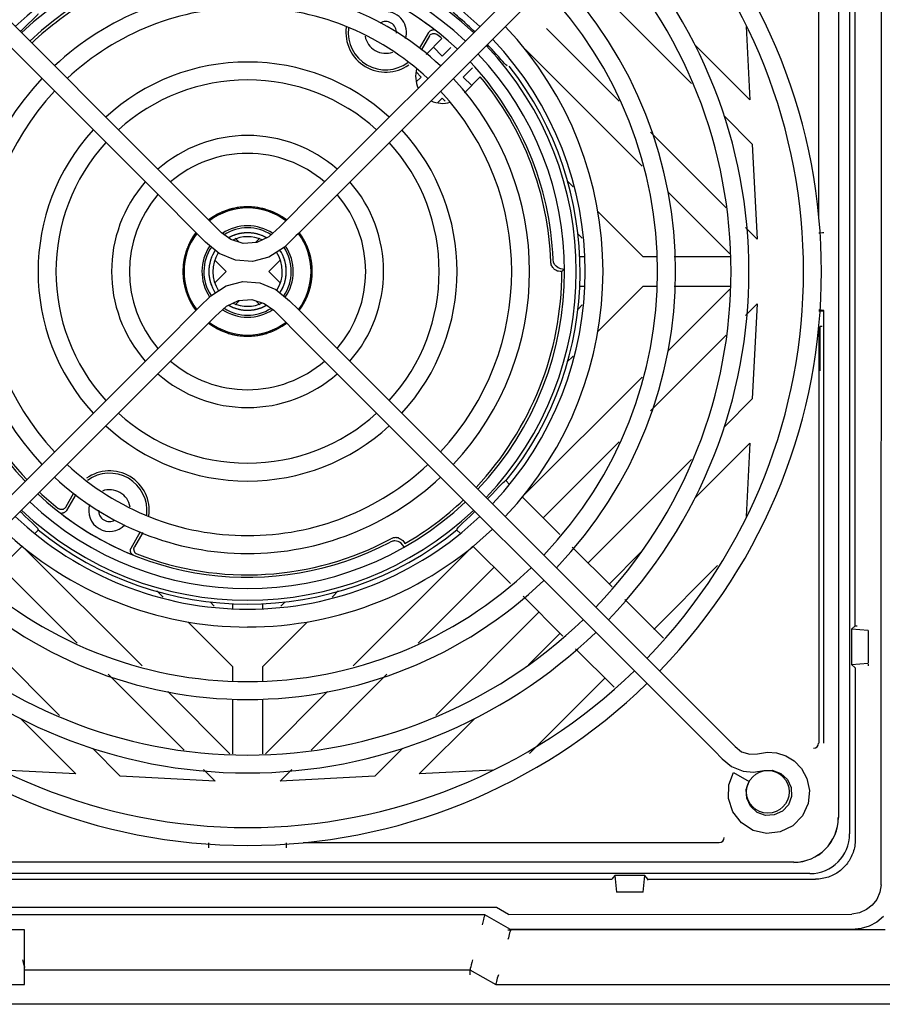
# Model space of a CAD drawing. Header units: inches. Extents: x 0 to 34, y 0 to 22.
# Tile 6 of 8: x 27.8 to 31.2, y 7.7 to 11.6. Entities that reach past the tile are written whole.
import ezdxf

# ---------------------------------------------------------------- set-up
doc = ezdxf.new("R2010")
doc.units = ezdxf.units.IN
doc.header["$LTSCALE"] = 1.87
doc.header["$MEASUREMENT"] = 0
doc.layers.get('0').update_dxf_attribs({"linetype": 'CONTINUOUS'})

msp = doc.modelspace()

# ---------------------------------------------------------------- linework, layer by layer
at = {"color": 7, "linetype": 'Continuous'}
for p, q in [((31.1777, 8.1334), (31.1799, 12.9889)), ((28.3112, 10.9696), (26.8146, 12.4662)), ((30.5385, 12.4882), (28.8875, 10.8372)), ((28.3105, 10.8701), (26.7642, 12.4163)), ((30.5841, 12.4335), (28.8668, 10.7162)), ((28.4855, 10.7953), (28.3112, 10.9696)), ((28.4643, 10.7162), (28.3105, 10.8701)), ((28.8875, 10.8372), (28.8392, 10.7889)), ((28.5144, 10.7663), (28.4855, 10.7953)), ((28.8392, 10.7889), (28.7929, 10.7425)), ((28.5621, 10.7187), (28.5144, 10.7663)), ((28.5992, 10.6914), (28.5621, 10.7187)), ((28.8668, 10.7162), (28.8574, 10.7068)), ((28.7319, 10.4388), (28.769, 10.4116)), ((28.4247, 10.3744), (28.4737, 10.4234)), ((28.4919, 10.3414), (28.5382, 10.3877)), ((28.769, 10.4116), (28.8167, 10.3639)), ((28.8668, 10.414), (29.0206, 10.2601)), ((30.931, 10.4093), (30.9506, 10.4079)), ((30.9343, 10.4114), (30.9341, 10.4114)), ((30.9352, 10.4114), (30.9343, 10.4114)), ((30.9355, 10.4113), (30.9352, 10.4114)), ((30.9399, 10.4112), (30.9355, 10.4113)), ((30.9441, 10.411), (30.9419, 10.4111)), ((30.9508, 10.4108), (30.9468, 10.4109)), ((30.9506, 10.4079), (30.9508, 10.4108)), ((28.4436, 10.293), (28.4919, 10.3414)), ((26.747, 8.6967), (28.3108, 10.2605)), ((29.0206, 10.2601), (30.5669, 8.7139)), ((30.5848, 8.6023), (30.6302, 8.5838)), ((30.5741, 8.5292), (30.5927, 8.5789)), ((30.5927, 8.5789), (30.6541, 8.5435)), ((30.6302, 8.5838), (30.6713, 8.5798)), ((30.806, 8.5511), (30.8206, 8.5189)), ((30.6429, 8.5111), (30.6541, 8.5435)), ((30.6445, 8.4765), (30.6429, 8.5111)), ((31.1777, 8.1334), (31.1727, 8.1036)), ((31.1727, 8.1036), (31.1603, 8.0756)), ((29.6527, 8.0429), (27.6784, 8.0429)), ((29.7004, 8.0153), (29.6527, 8.0428)), ((31.1424, 8.0527), (31.1196, 8.0349)), ((31.1603, 8.0756), (31.1424, 8.0527)), ((29.7004, 8.0153), (31.0618, 8.0175)), ((31.0916, 8.0225), (31.0618, 8.0175)), ((31.1196, 8.0349), (31.0916, 8.0225)), ((27.7812, 7.9555), (26.166, 7.9555)), ((27.7812, 7.9162), (27.7812, 7.9555)), ((29.6974, 7.9555), (29.708, 7.9555)), ((27.7812, 7.777), (27.7812, 7.9162)), ((27.7812, 7.7377), (27.7812, 7.777)), ((29.5477, 7.777), (29.5477, 7.7967))]:
    msp.add_line(p, q, dxfattribs=at)
at = {"color": 6, "linetype": 'Continuous'}
for p, q in [((31.0528, 12.795), (31.0528, 8.3352)), ((31.0081, 12.7305), (31.0081, 8.3997)), ((30.9312, 10.7853), (30.9312, 12.4352)), ((31.075, 9.1597), (31.075, 11.9706)), ((30.4255, 11.3109), (30.0571, 11.6793)), ((29.8512, 11.5289), (30.1391, 11.241)), ((30.6422, 11.5365), (30.6574, 11.246)), ((29.347, 11.449), (29.3841, 11.5133)), ((29.3868, 11.4994), (29.3542, 11.4428)), ((29.3739, 11.426), (29.4363, 11.4884)), ((29.4023, 11.4544), (29.4372, 11.4195)), ((29.4372, 11.4195), (29.4712, 11.4536)), ((30.2296, 10.9834), (29.7678, 11.4453)), ((30.4379, 11.4655), (30.6574, 11.246)), ((29.6517, 11.4269), (29.6418, 11.4381)), ((29.5576, 11.373), (29.5207, 11.336)), ((29.3537, 11.336), (29.3334, 11.3563)), ((29.3343, 11.3167), (29.3537, 11.336)), ((29.5207, 11.336), (29.5544, 11.3023)), ((29.526, 11.274), (29.5884, 11.3365)), ((29.4372, 11.2525), (29.4185, 11.2339)), ((29.4486, 11.2411), (29.4372, 11.2525)), ((30.6667, 11.0698), (30.556, 11.1804)), ((30.2627, 11.1174), (30.563, 10.8171)), ((30.6667, 11.0698), (30.6864, 10.6937)), ((29.9321, 10.9247), (29.9562, 10.9005)), ((30.5773, 10.6358), (30.3312, 10.8819)), ((30.0542, 10.8025), (30.2326, 10.6242)), ((30.64, 10.7401), (30.6864, 10.6937)), ((28.6164, 10.6971), (28.6322, 10.6813)), ((28.6973, 10.6797), (28.7147, 10.6971)), ((29.9926, 10.6971), (29.9755, 10.7142)), ((29.9841, 10.6242), (29.999, 10.6242)), ((30.2326, 10.6242), (30.2857, 10.6242)), ((30.3566, 10.6242), (30.5782, 10.6242)), ((28.5813, 10.5651), (28.5362, 10.6102)), ((28.7948, 10.6102), (28.7498, 10.5651)), ((28.5362, 10.52), (28.5813, 10.5651)), ((28.7498, 10.5651), (28.7948, 10.52)), ((29.9151, 10.5689), (29.9116, 10.5654)), ((29.9181, 10.572), (29.9151, 10.5689)), ((29.9212, 10.575), (29.9181, 10.572)), ((29.999, 10.5061), (29.9841, 10.5061)), ((30.2326, 10.5061), (30.0542, 10.3277)), ((30.2857, 10.5061), (30.2326, 10.5061)), ((30.5782, 10.5061), (30.3566, 10.5061)), ((30.3312, 10.2484), (30.5773, 10.4945)), ((28.6338, 10.4505), (28.6164, 10.4332)), ((28.7147, 10.4332), (28.6989, 10.4489)), ((29.9757, 10.4162), (29.9926, 10.4331)), ((30.6864, 10.4365), (30.64, 10.3901)), ((30.6864, 10.4365), (30.6667, 10.0604)), ((30.9508, 8.695), (30.9508, 10.4108)), ((30.9397, 10.3471), (30.9356, 10.3473)), ((30.9356, 10.1707), (30.9356, 10.3473)), ((30.9434, 10.3469), (30.9397, 10.3471)), ((30.563, 10.3132), (30.2627, 10.0128)), ((30.9312, 10.3449), (30.9312, 8.695)), ((29.9562, 10.2297), (29.932, 10.2055)), ((29.7542, 9.6713), (30.2296, 10.1468)), ((30.5561, 9.9498), (30.6667, 10.0604)), ((30.1391, 9.8892), (29.8377, 9.5878)), ((30.6574, 9.8842), (30.4379, 9.6647)), ((30.6574, 9.8842), (30.6422, 9.5937)), ((30.0159, 9.4097), (30.4255, 9.8193)), ((29.6843, 9.7331), (29.6873, 9.7349)), ((29.6904, 9.7351), (29.7033, 9.7223)), ((27.9443, 9.6308), (27.9769, 9.6874)), ((27.9841, 9.6812), (27.947, 9.6169)), ((29.7542, 9.6713), (29.9031, 9.5224)), ((27.9151, 9.6244), (27.915, 9.6253)), ((27.8355, 9.5402), (27.8227, 9.5274)), ((27.8336, 9.5463), (27.8353, 9.5434)), ((27.8355, 9.5402), (27.8353, 9.5434)), ((28.2036, 9.4687), (28.2415, 9.5342)), ((28.2501, 9.5307), (28.2171, 9.4733)), ((29.5084, 9.5274), (29.4956, 9.5402)), ((27.7718, 9.4765), (27.6228, 9.3275)), ((27.7718, 9.4765), (28.2472, 9.001)), ((29.0839, 9.001), (29.5593, 9.4765)), ((29.289, 9.4862), (29.2888, 9.4856)), ((29.7083, 9.3275), (29.5593, 9.4765)), ((29.9532, 9.4723), (30.1111, 9.3145)), ((30.2251, 9.4518), (30.0994, 9.3261)), ((28.2269, 9.4452), (28.2261, 9.4449)), ((27.9896, 9.0916), (27.6883, 9.3929)), ((29.6428, 9.3929), (29.3414, 9.0916)), ((30.2759, 9.1463), (30.529, 9.3994)), ((28.3302, 9.2744), (28.3059, 9.2987)), ((29.0252, 9.2987), (29.001, 9.2745)), ((28.5167, 9.255), (28.5336, 9.238)), ((28.7976, 9.2381), (28.8144, 9.255)), ((29.9162, 9.1196), (29.7584, 9.2774)), ((30.1612, 9.2644), (30.3143, 9.1112)), ((27.5101, 9.2148), (27.9197, 8.8051)), ((28.6065, 9.2265), (28.6065, 9.2465)), ((28.7246, 9.2465), (28.7246, 9.2265)), ((29.4114, 8.8051), (29.821, 9.2148)), ((28.6065, 8.9981), (28.4282, 9.1764)), ((28.9029, 9.1764), (28.7246, 8.9981)), ((31.075, 9.1597), (31.0606, 9.1475)), ((31.1262, 9.1419), (31.0606, 9.1475)), ((31.0606, 9.1475), (31.0606, 9.0063)), ((31.1262, 9.1419), (31.1262, 9.012)), ((29.9045, 9.1313), (29.7788, 9.0056)), ((30.1194, 8.9164), (29.9663, 9.0695)), ((28.6065, 8.9391), (28.6065, 8.9981)), ((28.7246, 8.9981), (28.7246, 8.9391)), ((31.0606, 9.0063), (31.1262, 9.012)), ((31.0606, 9.0063), (31.075, 8.9942)), ((31.075, 8.9942), (31.075, 8.3131)), ((31.1262, 9.0083), (31.1262, 9.0014)), ((28.4136, 8.6676), (28.1132, 8.968)), ((29.2179, 8.968), (28.9175, 8.6676)), ((29.7836, 8.654), (30.0827, 8.9531)), ((28.3488, 8.8994), (28.5949, 8.6533)), ((28.6065, 8.6524), (28.6065, 8.8682)), ((28.7246, 8.8682), (28.7246, 8.6524)), ((28.7362, 8.6533), (28.9823, 8.8994)), ((27.9846, 8.5732), (27.7651, 8.7927)), ((29.566, 8.7927), (29.3465, 8.5732)), ((28.0503, 8.6746), (28.1609, 8.564)), ((29.1702, 8.564), (29.2808, 8.6746)), ((28.5369, 8.5443), (28.4905, 8.5907)), ((28.8406, 8.5907), (28.7942, 8.5443)), ((27.9846, 8.5732), (27.6941, 8.5885)), ((28.5369, 8.5443), (28.1609, 8.564)), ((29.1702, 8.564), (28.7942, 8.5443)), ((29.6369, 8.5885), (29.3465, 8.5732)), ((31.0073, 8.3997), (31.0081, 8.3997)), ((30.5356, 8.2995), (28.8857, 8.2995)), ((30.8309, 8.2226), (26.5002, 8.2226)), ((30.8309, 8.2234), (30.8309, 8.2226)), ((30.8954, 8.1778), (26.4357, 8.1778)), ((30.1222, 8.1701), (30.1101, 8.1557)), ((30.2403, 8.1701), (30.1222, 8.1701)), ((30.1222, 8.1701), (30.1279, 8.1045)), ((30.2347, 8.1045), (30.2403, 8.1701)), ((30.2525, 8.1557), (30.2403, 8.1701)), ((27.221, 8.1557), (30.1101, 8.1557)), ((30.2521, 8.1516), (30.2525, 8.1557)), ((30.2525, 8.1557), (30.9176, 8.1557)), ((30.2347, 8.1045), (30.1279, 8.1045)), ((29.6057, 8.0146), (27.7254, 8.0146)), ((29.708, 7.9556), (29.6057, 8.0146)), ((31.1875, 8.0077), (31.1607, 7.9859)), ((29.5979, 7.9858), (29.5952, 7.9752)), ((31.1607, 7.9859), (31.1304, 7.9696)), ((31.1942, 7.9555), (29.708, 7.9555)), ((31.0632, 7.9562), (29.7082, 7.9562)), ((31.0632, 7.9562), (31.0632, 7.9555)), ((27.7838, 7.7967), (29.5473, 7.7967)), ((29.5473, 7.7967), (29.6496, 7.7377)), ((26.1978, 7.7377), (27.7812, 7.7377)), ((31.26, 7.737), (29.6495, 7.737)), ((29.6496, 7.7377), (31.1847, 7.7377)), ((31.26, 7.6596), (26.0711, 7.6596))]:
    msp.add_line(p, q, dxfattribs=at)
for points in [[(29.5378, 11.5419), (29.5268, 11.5518), (29.5161, 11.5613), (29.5061, 11.5702), (29.4973, 11.5781), (29.4902, 11.5847), (29.4848, 11.5899), (29.4814, 11.5936), (29.4802, 11.5955)], [(27.8353, 11.5868), (27.8336, 11.5839), (27.8286, 11.5784), (27.8207, 11.5705), (27.8101, 11.5603), (27.7973, 11.5483), (27.7829, 11.5346)], [(27.7829, 11.5346), (27.7674, 11.5197), (27.7642, 11.5166)], [(29.3841, 11.5133), (29.3853, 11.5152), (29.3867, 11.5168), (29.3882, 11.5183), (29.3898, 11.5196), (29.3916, 11.5207), (29.3936, 11.5217)], [(29.3936, 11.5217), (29.3948, 11.5221), (29.3961, 11.5225), (29.3973, 11.5228), (29.3987, 11.523), (29.4002, 11.5234), (29.4019, 11.524)], [(29.4133, 11.519), (29.411, 11.5206), (29.4082, 11.5219), (29.4052, 11.5228), (29.4018, 11.5232)], [(29.3868, 11.4994), (29.3888, 11.5022), (29.3912, 11.5046), (29.394, 11.5066), (29.3971, 11.5081), (29.4004, 11.509), (29.4038, 11.5093)], [(29.4038, 11.5093), (29.4061, 11.5091), (29.4082, 11.5087), (29.4103, 11.5081), (29.4123, 11.5072), (29.4143, 11.5061), (29.4161, 11.5049)], [(29.6954, 11.3805), (29.6935, 11.3816), (29.6899, 11.385), (29.6847, 11.3903), (29.678, 11.3975), (29.6702, 11.4063), (29.6613, 11.4162), (29.6517, 11.4269)], [(30.9312, 10.7188), (30.932, 10.7188), (30.9341, 10.7189), (30.9372, 10.719)], [(30.9372, 10.719), (30.9458, 10.7192), (30.9508, 10.7194)], [(29.8753, 10.5811), (29.8731, 10.5845), (29.8713, 10.5879), (29.8699, 10.5915), (29.8688, 10.5953), (29.8681, 10.5992), (29.8677, 10.6032)], [(29.8845, 10.5722), (29.8828, 10.5735), (29.8811, 10.5748), (29.8795, 10.5763), (29.878, 10.5778), (29.8766, 10.5794), (29.8753, 10.5811)], [(29.9212, 10.5735), (29.9079, 10.5757), (29.8971, 10.5797), (29.8888, 10.5858), (29.8827, 10.5935), (29.8788, 10.6024), (29.877, 10.6125)], [(29.9116, 10.5646), (29.9046, 10.5652), (29.8989, 10.566), (29.8947, 10.567), (29.8913, 10.5684), (29.8878, 10.5701), (29.8845, 10.5722)], [(29.617, 9.6637), (29.6199, 9.6667), (29.6347, 9.6822), (29.6485, 9.6967), (29.6607, 9.7096), (29.6708, 9.7201), (29.6787, 9.7281), (29.6843, 9.7331)], [(29.6904, 9.7351), (29.69, 9.735), (29.6895, 9.735), (29.6889, 9.735), (29.6884, 9.7349), (29.6878, 9.7349), (29.6873, 9.7349)], [(27.7642, 9.6136), (27.7673, 9.6106), (27.7828, 9.5957), (27.7973, 9.582), (27.8101, 9.5699), (27.8207, 9.5597), (27.8286, 9.5518), (27.8336, 9.5463)], [(27.9273, 9.6209), (27.925, 9.6211), (27.9229, 9.6215), (27.9208, 9.6222), (27.9188, 9.623), (27.9168, 9.6241), (27.915, 9.6253)], [(27.9178, 9.6112), (27.9201, 9.6096), (27.9229, 9.6083), (27.9259, 9.6074), (27.9292, 9.607)], [(27.9443, 9.6308), (27.9422, 9.628), (27.9398, 9.6256), (27.9371, 9.6236), (27.934, 9.6221), (27.9307, 9.6212), (27.9273, 9.6209)], [(27.9375, 9.6086), (27.9362, 9.6081), (27.935, 9.6077), (27.9337, 9.6075), (27.9324, 9.6072), (27.9309, 9.6068), (27.9291, 9.6062)], [(27.947, 9.6169), (27.9458, 9.615), (27.9444, 9.6134), (27.9429, 9.6119), (27.9413, 9.6106), (27.9395, 9.6095), (27.9375, 9.6086)], [(29.5482, 9.5956), (29.5637, 9.6105), (29.5669, 9.6136)], [(29.4958, 9.5434), (29.4975, 9.5463), (29.5024, 9.5518), (29.5104, 9.5597), (29.521, 9.5699), (29.5337, 9.582), (29.5482, 9.5956)], [(29.4958, 9.5434), (29.4957, 9.5429), (29.4957, 9.5424), (29.4957, 9.5418), (29.4957, 9.5413), (29.4956, 9.5407), (29.4956, 9.5402)], [(29.2492, 9.4971), (29.2461, 9.497), (29.243, 9.4966), (29.2399, 9.4959), (29.2369, 9.495), (29.2338, 9.4939), (29.2308, 9.4926)], [(29.2528, 9.51), (29.2496, 9.5098), (29.2464, 9.5094), (29.2433, 9.5088), (29.2402, 9.5078), (29.2372, 9.5067), (29.2342, 9.5053)], [(29.2865, 9.4737), (29.2802, 9.4819), (29.2741, 9.4882), (29.2682, 9.4923), (29.2623, 9.4949), (29.2559, 9.4965), (29.2492, 9.4971)], [(29.2636, 9.5085), (29.2618, 9.5089), (29.2601, 9.5093), (29.2583, 9.5096), (29.2565, 9.5098), (29.2547, 9.5099), (29.2528, 9.51)], [(29.2636, 9.5085), (29.2685, 9.5067), (29.273, 9.5044), (29.277, 9.5018), (29.2809, 9.4982), (29.2852, 9.4931), (29.2897, 9.4866)], [(28.201, 9.4588), (28.2011, 9.4605), (28.2013, 9.4622), (28.2017, 9.4638), (28.2022, 9.4655), (28.2028, 9.4671), (28.2036, 9.4687)], [(28.2021, 9.4524), (28.2018, 9.4535), (28.2015, 9.4545), (28.2013, 9.4556), (28.2011, 9.4567), (28.201, 9.4578), (28.201, 9.4588)], [(28.2133, 9.4406), (28.2107, 9.4419), (28.2084, 9.4435), (28.2064, 9.4453), (28.2046, 9.4474), (28.2032, 9.4498), (28.2021, 9.4524)], [(28.2144, 9.4635), (28.2145, 9.4652), (28.2148, 9.4669), (28.2152, 9.4686), (28.2157, 9.4702), (28.2163, 9.4718), (28.2171, 9.4733)], [(28.2144, 9.4635), (28.2148, 9.4596), (28.2159, 9.456), (28.2176, 9.4527), (28.2201, 9.4498), (28.2232, 9.4473), (28.2269, 9.4452)], [(28.5113, 8.2798), (28.5114, 8.2848), (28.5116, 8.2895), (28.5117, 8.2936), (28.5118, 8.2966), (28.512, 8.2986), (28.5121, 8.2995)], [(28.8194, 8.2936), (28.8193, 8.2967), (28.8193, 8.2987), (28.8193, 8.2995)], [(28.8198, 8.2798), (28.8197, 8.2849), (28.8194, 8.2936)], [(31.075, 8.3131), (31.0749, 8.3064), (31.0744, 8.2998), (31.0737, 8.2932), (31.0728, 8.2868), (31.0716, 8.2804), (31.0701, 8.2742), (31.0684, 8.268), (31.0665, 8.262), (31.0643, 8.2561), (31.062, 8.2504), (31.0594, 8.2448), (31.0567, 8.2393), (31.0537, 8.234), (31.0506, 8.2289), (31.0473, 8.224), (31.0439, 8.2192), (31.0404, 8.2145), (31.0367, 8.2101), (31.0328, 8.2059), (31.0289, 8.2018), (31.0248, 8.1978), (31.0205, 8.194), (31.0161, 8.1903), (31.0115, 8.1867), (31.0067, 8.1833), (31.0017, 8.18), (30.9966, 8.1769), (30.9913, 8.174), (30.9859, 8.1712), (30.9803, 8.1687), (30.9745, 8.1663), (30.9686, 8.1642), (30.9626, 8.1622), (30.9565, 8.1605), (30.9502, 8.1591), (30.9439, 8.1579), (30.9374, 8.1569), (30.9309, 8.1562), (30.9243, 8.1558), (30.9176, 8.1557)], [(29.6057, 8.0146), (29.6054, 8.0133), (29.6044, 8.0095), (29.6027, 8.0034), (29.6006, 7.9954), (29.5979, 7.9858)], [(31.1304, 7.9696), (31.098, 7.9598), (31.0632, 7.9562)], [(29.7062, 7.9482), (29.7046, 7.9427), (29.7033, 7.9363), (29.7018, 7.9294), (29.6997, 7.9227), (29.6974, 7.9162)], [(29.708, 7.9556), (29.708, 7.9547), (29.7074, 7.9523), (29.7062, 7.9482)], [(27.7732, 7.8361), (27.7761, 7.8256), (27.7786, 7.816), (27.7808, 7.8079), (27.7812, 7.8061)], [(29.5579, 7.8361), (29.5551, 7.8256), (29.5525, 7.816), (29.5503, 7.8079), (29.5487, 7.8017)], [(29.5487, 7.8017), (29.5476, 7.798), (29.5473, 7.7967)], [(29.6602, 7.777), (29.6579, 7.7705), (29.6558, 7.7637), (29.6543, 7.7568), (29.653, 7.7504), (29.6514, 7.7449), (29.6502, 7.7409), (29.6496, 7.7385), (29.6496, 7.7377)]]:
    msp.add_lwpolyline(points, dxfattribs=at)
at = {"color": 7, "linetype": 'Continuous'}
for points in [[(28.6655, 10.8215), (28.6604, 10.8214), (28.6553, 10.8213), (28.6502, 10.821), (28.6451, 10.8206), (28.64, 10.8202), (28.635, 10.8196), (28.63, 10.819), (28.625, 10.8182), (28.6201, 10.8174), (28.6151, 10.8165), (28.6102, 10.8154), (28.6053, 10.8143), (28.6005, 10.8131), (28.5957, 10.8118), (28.5908, 10.8104)], [(28.7454, 10.8087), (28.7406, 10.8103), (28.7357, 10.8117), (28.7309, 10.813), (28.726, 10.8143), (28.7211, 10.8154), (28.7161, 10.8164), (28.7112, 10.8174), (28.7062, 10.8182), (28.7012, 10.819), (28.6962, 10.8196), (28.6911, 10.8202), (28.6861, 10.8206), (28.681, 10.821), (28.6759, 10.8213), (28.6707, 10.8214), (28.6655, 10.8215)], [(28.5908, 10.8104), (28.5861, 10.8089), (28.5813, 10.8073), (28.5766, 10.8056), (28.5716, 10.8036), (28.5672, 10.8019), (28.5646, 10.8008), (28.5625, 10.7999), (28.5602, 10.7989), (28.5579, 10.7978), (28.5557, 10.7967), (28.5534, 10.7957), (28.5511, 10.7945), (28.5489, 10.7934), (28.5466, 10.7923), (28.5444, 10.7911), (28.5422, 10.7899), (28.54, 10.7886), (28.5378, 10.7874), (28.5356, 10.7861), (28.5335, 10.7848), (28.5313, 10.7835), (28.5292, 10.7822), (28.527, 10.7808), (28.5249, 10.7795), (28.5228, 10.7781), (28.5207, 10.7767), (28.5186, 10.7752), (28.5166, 10.7738)], [(28.8175, 10.7716), (28.8154, 10.7731), (28.8134, 10.7746), (28.8113, 10.776), (28.8092, 10.7775), (28.807, 10.7789), (28.8049, 10.7803), (28.8028, 10.7817), (28.8006, 10.783), (28.7984, 10.7844), (28.7963, 10.7857), (28.7941, 10.787), (28.7919, 10.7882), (28.7896, 10.7895), (28.7874, 10.7907), (28.7852, 10.7919), (28.7829, 10.7931), (28.7806, 10.7942), (28.7784, 10.7953), (28.7761, 10.7964), (28.7738, 10.7975), (28.7714, 10.7986), (28.7691, 10.7996), (28.7671, 10.8005), (28.7644, 10.8017), (28.76, 10.8034), (28.7549, 10.8054), (28.7502, 10.8071), (28.7454, 10.8087)], [(28.5166, 10.7738), (28.5146, 10.7723), (28.5125, 10.7708), (28.5111, 10.7697)], [(28.7929, 10.7425), (28.7493, 10.702), (28.702, 10.68), (28.6482, 10.6764), (28.5992, 10.6914)], [(28.82, 10.7697), (28.8195, 10.7701), (28.8175, 10.7716)], [(28.4609, 10.7196), (28.4598, 10.7181), (28.4583, 10.7161), (28.4569, 10.714), (28.4554, 10.712), (28.454, 10.71), (28.4526, 10.7079), (28.4512, 10.7058), (28.4498, 10.7037), (28.4485, 10.7016), (28.4472, 10.6994), (28.4459, 10.6973), (28.4446, 10.6951), (28.4433, 10.693), (28.4421, 10.6908), (28.4409, 10.6886), (28.4397, 10.6864), (28.4385, 10.6842), (28.4374, 10.682), (28.4362, 10.6798), (28.4351, 10.6775), (28.434, 10.6753), (28.433, 10.673), (28.4319, 10.6707), (28.4309, 10.6684), (28.4299, 10.6661), (28.4289, 10.6638), (28.428, 10.6615), (28.427, 10.6592), (28.4261, 10.6568), (28.4252, 10.6545), (28.4244, 10.6521), (28.4235, 10.6498), (28.4227, 10.6474), (28.4219, 10.645), (28.4212, 10.6426), (28.4204, 10.6402), (28.4197, 10.6378), (28.419, 10.6354), (28.4183, 10.633), (28.4177, 10.6306), (28.417, 10.6281), (28.4164, 10.6257), (28.4158, 10.6233), (28.4153, 10.6208), (28.4147, 10.6183), (28.4142, 10.6159), (28.4137, 10.6134), (28.4133, 10.6109), (28.4129, 10.6085), (28.4124, 10.606), (28.4121, 10.6035), (28.4117, 10.601), (28.4113, 10.5985), (28.411, 10.5961), (28.4107, 10.5936), (28.4105, 10.5911), (28.4102, 10.5886), (28.41, 10.5861), (28.4098, 10.5836), (28.4097, 10.5811), (28.4095, 10.5786), (28.4094, 10.5761), (28.4093, 10.5736), (28.4092, 10.5711), (28.4092, 10.5686), (28.4092, 10.566)], [(28.5532, 10.636), (28.4992, 10.6814), (28.4643, 10.7162)], [(28.8574, 10.7068), (28.8114, 10.6611), (28.7502, 10.6218), (28.6848, 10.6053), (28.617, 10.61), (28.5532, 10.636)], [(28.6325, 10.715), (28.631, 10.7146), (28.6295, 10.7143), (28.628, 10.7139), (28.6265, 10.7136), (28.6251, 10.7132), (28.6236, 10.7128), (28.6221, 10.7124), (28.6207, 10.7119), (28.6192, 10.7115), (28.6178, 10.711), (28.6163, 10.7106), (28.6149, 10.7101), (28.6135, 10.7096), (28.612, 10.709), (28.6106, 10.7085), (28.6092, 10.708), (28.6078, 10.7074), (28.6064, 10.7068), (28.605, 10.7062), (28.6036, 10.7056), (28.6023, 10.705), (28.6009, 10.7044), (28.5996, 10.7038), (28.5982, 10.7031), (28.5969, 10.7025), (28.5956, 10.7018), (28.5943, 10.7011), (28.5929, 10.7004), (28.5916, 10.6997), (28.5903, 10.699), (28.5895, 10.6985)], [(28.6655, 10.7186), (28.6639, 10.7186), (28.6622, 10.7186), (28.6606, 10.7185), (28.659, 10.7184), (28.6573, 10.7183), (28.6557, 10.7182), (28.6541, 10.7181), (28.6525, 10.718), (28.6509, 10.7178), (28.6493, 10.7177), (28.6478, 10.7175), (28.6462, 10.7173), (28.6446, 10.7171), (28.6431, 10.7169), (28.6415, 10.7166), (28.64, 10.7164), (28.6385, 10.7161), (28.637, 10.7159), (28.6355, 10.7156), (28.634, 10.7153), (28.6325, 10.715)], [(28.7, 10.7147), (28.697, 10.7153), (28.6939, 10.7159), (28.6909, 10.7165), (28.6878, 10.7169), (28.6847, 10.7174), (28.6815, 10.7177), (28.6784, 10.718), (28.6752, 10.7183), (28.672, 10.7185), (28.6688, 10.7186), (28.6655, 10.7186)], [(28.7417, 10.6984), (28.7412, 10.6987), (28.7399, 10.6994), (28.7386, 10.7002), (28.7372, 10.7009), (28.7359, 10.7016), (28.7345, 10.7023), (28.7331, 10.703), (28.7317, 10.7036), (28.7304, 10.7043), (28.729, 10.7049), (28.7277, 10.7055), (28.7262, 10.7062), (28.7235, 10.7073), (28.7205, 10.7085), (28.7176, 10.7095), (28.7147, 10.7105), (28.7118, 10.7115), (28.7089, 10.7124), (28.706, 10.7132), (28.703, 10.714), (28.7, 10.7147)], [(28.9098, 10.6431), (28.909, 10.6455), (28.9082, 10.6479), (28.9074, 10.6502), (28.9065, 10.6526), (28.9057, 10.655), (28.9048, 10.6573), (28.9039, 10.6596), (28.9029, 10.662), (28.902, 10.6643), (28.901, 10.6666), (28.9, 10.6689), (28.8989, 10.6712), (28.8979, 10.6735), (28.8968, 10.6757), (28.8957, 10.678), (28.8946, 10.6802), (28.8935, 10.6825), (28.8923, 10.6847), (28.8911, 10.6869), (28.8899, 10.6891), (28.8887, 10.6913), (28.8875, 10.6935), (28.8862, 10.6956), (28.8849, 10.6978), (28.8836, 10.6999), (28.8823, 10.7021), (28.8809, 10.7042), (28.8795, 10.7063), (28.8781, 10.7084), (28.8767, 10.7105), (28.8753, 10.7125), (28.8738, 10.7146), (28.8724, 10.7166), (28.8709, 10.7186), (28.8702, 10.7196)], [(28.5372, 10.6494), (28.5364, 10.6482), (28.5348, 10.6457), (28.5333, 10.6432), (28.5319, 10.6407), (28.5305, 10.6382), (28.5291, 10.6356), (28.5278, 10.633), (28.5265, 10.6303), (28.5253, 10.6276), (28.5241, 10.6249), (28.523, 10.6222), (28.5219, 10.6194), (28.5209, 10.6166), (28.5199, 10.6138), (28.519, 10.611), (28.5182, 10.6082), (28.5174, 10.6054), (28.5166, 10.6026), (28.516, 10.5997), (28.5153, 10.5969), (28.5147, 10.594), (28.5142, 10.5911), (28.5138, 10.5882), (28.5133, 10.5853), (28.513, 10.5824), (28.5127, 10.5794), (28.5125, 10.5765), (28.5123, 10.5735), (28.5121, 10.5706), (28.5121, 10.5676), (28.512, 10.5646), (28.5121, 10.5616), (28.5122, 10.5586), (28.5123, 10.5556), (28.5125, 10.5526), (28.5128, 10.5497), (28.5131, 10.5467), (28.5135, 10.5438), (28.5139, 10.5409), (28.5144, 10.538), (28.515, 10.5351), (28.5156, 10.5322), (28.5162, 10.5293), (28.5169, 10.5264), (28.5177, 10.5236), (28.5186, 10.5207), (28.5194, 10.5179), (28.5204, 10.5151), (28.5214, 10.5122), (28.5225, 10.5094), (28.5236, 10.5066), (28.5248, 10.5038), (28.526, 10.501), (28.5273, 10.4982), (28.5287, 10.4955), (28.5301, 10.4928), (28.5315, 10.4902), (28.533, 10.4876), (28.5345, 10.485), (28.5361, 10.4824), (28.5374, 10.4805)], [(28.7939, 10.4808), (28.7947, 10.482), (28.7963, 10.4845), (28.7978, 10.487), (28.7992, 10.4895), (28.8006, 10.492), (28.802, 10.4946), (28.8033, 10.4972), (28.8046, 10.4999), (28.8058, 10.5026), (28.8069, 10.5053), (28.8081, 10.508), (28.8092, 10.5108), (28.8102, 10.5136), (28.8111, 10.5164), (28.8121, 10.5192), (28.8129, 10.522), (28.8137, 10.5248), (28.8144, 10.5276), (28.8151, 10.5305), (28.8158, 10.5334), (28.8163, 10.5362), (28.8169, 10.5391), (28.8173, 10.542), (28.8177, 10.5449), (28.8181, 10.5478), (28.8184, 10.5508), (28.8186, 10.5537), (28.8188, 10.5567), (28.819, 10.5597), (28.819, 10.5626), (28.8191, 10.5656), (28.819, 10.5686), (28.8189, 10.5716), (28.8188, 10.5746), (28.8186, 10.5776), (28.8183, 10.5805), (28.818, 10.5835), (28.8176, 10.5864), (28.8172, 10.5893), (28.8167, 10.5922), (28.8161, 10.5951), (28.8155, 10.598), (28.8149, 10.6009), (28.8141, 10.6038), (28.8134, 10.6066), (28.8125, 10.6095), (28.8116, 10.6123), (28.8107, 10.6152), (28.8097, 10.618), (28.8086, 10.6208), (28.8075, 10.6236), (28.8063, 10.6264), (28.8051, 10.6292), (28.8038, 10.632), (28.8024, 10.6347), (28.801, 10.6374), (28.7996, 10.64), (28.7981, 10.6426), (28.7966, 10.6452), (28.795, 10.6478), (28.7937, 10.6497)], [(28.9219, 10.5642), (28.9219, 10.5667), (28.9219, 10.5692), (28.9218, 10.5717), (28.9218, 10.5742), (28.9217, 10.5767), (28.9215, 10.5792), (28.9214, 10.5817), (28.9212, 10.5842), (28.921, 10.5867), (28.9208, 10.5892), (28.9206, 10.5917), (28.9203, 10.5942), (28.92, 10.5966), (28.9197, 10.5991), (28.9193, 10.6016), (28.9189, 10.6041), (28.9186, 10.6066), (28.9181, 10.609), (28.9177, 10.6115), (28.9172, 10.614), (28.9167, 10.6164), (28.9162, 10.6189), (28.9157, 10.6214), (28.9151, 10.6238), (28.9145, 10.6262), (28.9139, 10.6287), (28.9133, 10.6311), (28.9126, 10.6335), (28.912, 10.6359), (28.9113, 10.6383), (28.9105, 10.6407), (28.9098, 10.6431)], [(28.4092, 10.566), (28.4092, 10.5635), (28.4092, 10.561), (28.4092, 10.5585), (28.4093, 10.556), (28.4094, 10.5535), (28.4095, 10.551), (28.4097, 10.5485), (28.4099, 10.546), (28.4101, 10.5435), (28.4103, 10.541), (28.4105, 10.5385), (28.4108, 10.5361), (28.4111, 10.5336), (28.4114, 10.5311), (28.4118, 10.5286), (28.4121, 10.5261), (28.4125, 10.5237), (28.413, 10.5212), (28.4134, 10.5187), (28.4139, 10.5162), (28.4144, 10.5138), (28.4149, 10.5113), (28.4154, 10.5089), (28.416, 10.5064), (28.4166, 10.504), (28.4172, 10.5015), (28.4178, 10.4991), (28.4185, 10.4967), (28.4191, 10.4943), (28.4198, 10.4919), (28.4206, 10.4895), (28.4213, 10.4871)], [(28.8702, 10.4106), (28.8713, 10.4121), (28.8728, 10.4141), (28.8742, 10.4162), (28.8757, 10.4182), (28.8771, 10.4203), (28.8785, 10.4223), (28.8799, 10.4244), (28.8812, 10.4265), (28.8826, 10.4286), (28.8839, 10.4308), (28.8852, 10.4329), (28.8865, 10.4351), (28.8878, 10.4372), (28.889, 10.4394), (28.8902, 10.4416), (28.8914, 10.4438), (28.8926, 10.446), (28.8937, 10.4482), (28.8949, 10.4505), (28.896, 10.4527), (28.8971, 10.455), (28.8981, 10.4572), (28.8992, 10.4595), (28.9002, 10.4618), (28.9012, 10.4641), (28.9022, 10.4664), (28.9031, 10.4687), (28.9041, 10.4711), (28.905, 10.4734), (28.9059, 10.4757), (28.9067, 10.4781), (28.9076, 10.4805), (28.9084, 10.4828), (28.9092, 10.4852), (28.9099, 10.4876), (28.9107, 10.49), (28.9114, 10.4924), (28.9121, 10.4948), (28.9128, 10.4972), (28.9134, 10.4996), (28.9141, 10.5021), (28.9147, 10.5045), (28.9152, 10.507), (28.9158, 10.5094), (28.9163, 10.5119), (28.9169, 10.5144), (28.9173, 10.5168), (28.9178, 10.5193), (28.9182, 10.5218), (28.9186, 10.5242), (28.919, 10.5267), (28.9194, 10.5292), (28.9197, 10.5317), (28.9201, 10.5341), (28.9203, 10.5366), (28.9206, 10.5391), (28.9209, 10.5416), (28.9211, 10.5441), (28.9213, 10.5466), (28.9214, 10.5491), (28.9216, 10.5516), (28.9217, 10.5541), (28.9218, 10.5566), (28.9219, 10.5591), (28.9219, 10.5617), (28.9219, 10.5642)], [(28.4737, 10.4234), (28.5197, 10.4691), (28.5809, 10.5085), (28.6463, 10.5249), (28.7141, 10.5202), (28.7779, 10.4942)], [(28.4213, 10.4871), (28.4221, 10.4847), (28.4229, 10.4823), (28.4237, 10.48), (28.4246, 10.4776), (28.4254, 10.4753), (28.4263, 10.4729), (28.4272, 10.4706), (28.4282, 10.4682), (28.4291, 10.4659), (28.4301, 10.4636), (28.4311, 10.4613), (28.4321, 10.459), (28.4332, 10.4567), (28.4343, 10.4545), (28.4354, 10.4522), (28.4365, 10.45), (28.4376, 10.4477), (28.4388, 10.4455), (28.4399, 10.4433), (28.4411, 10.4411), (28.4424, 10.4389), (28.4436, 10.4367), (28.4449, 10.4346), (28.4462, 10.4324), (28.4475, 10.4303), (28.4488, 10.4281), (28.4502, 10.426), (28.4516, 10.4239), (28.4529, 10.4218), (28.4544, 10.4197), (28.4558, 10.4177), (28.4572, 10.4156), (28.4587, 10.4136), (28.4602, 10.4116), (28.4609, 10.4106)], [(28.7779, 10.4942), (28.8319, 10.4488), (28.8668, 10.414)], [(28.5382, 10.3877), (28.5817, 10.4282), (28.6291, 10.4502), (28.6829, 10.4538), (28.7319, 10.4388)], [(28.5894, 10.4318), (28.5898, 10.4315), (28.5912, 10.4308), (28.5925, 10.43), (28.5939, 10.4293), (28.5952, 10.4286), (28.5966, 10.4279), (28.598, 10.4272), (28.5993, 10.4266), (28.6007, 10.4259), (28.6021, 10.4253), (28.6034, 10.4247), (28.6049, 10.424), (28.6076, 10.4229), (28.6106, 10.4217), (28.6135, 10.4207), (28.6163, 10.4197), (28.6192, 10.4187), (28.6222, 10.4178), (28.6251, 10.417), (28.6281, 10.4162), (28.6311, 10.4155)], [(28.6986, 10.4152), (28.7001, 10.4156), (28.7016, 10.4159), (28.7031, 10.4163), (28.7046, 10.4166), (28.706, 10.417), (28.7075, 10.4174), (28.709, 10.4178), (28.7104, 10.4183), (28.7119, 10.4187), (28.7133, 10.4192), (28.7148, 10.4197), (28.7162, 10.4201), (28.7176, 10.4207), (28.7191, 10.4212), (28.7205, 10.4217), (28.7219, 10.4223), (28.7233, 10.4228), (28.7247, 10.4234), (28.7261, 10.424), (28.7275, 10.4246), (28.7288, 10.4252), (28.7302, 10.4258), (28.7315, 10.4264), (28.7329, 10.4271), (28.7342, 10.4278), (28.7355, 10.4284), (28.7368, 10.4291), (28.7381, 10.4298), (28.7395, 10.4305), (28.7408, 10.4313), (28.7416, 10.4317)], [(28.6311, 10.4155), (28.6341, 10.4149), (28.6372, 10.4143), (28.6402, 10.4137), (28.6433, 10.4133), (28.6464, 10.4128), (28.6495, 10.4125), (28.6527, 10.4122), (28.6559, 10.4119), (28.6591, 10.4118), (28.6623, 10.4116), (28.6655, 10.4116)], [(28.6655, 10.4116), (28.6672, 10.4116), (28.6689, 10.4116), (28.6705, 10.4117), (28.6721, 10.4118), (28.6738, 10.4119), (28.6754, 10.412), (28.677, 10.4121), (28.6786, 10.4122), (28.6802, 10.4124), (28.6818, 10.4126), (28.6833, 10.4127), (28.6849, 10.4129), (28.6865, 10.4131), (28.688, 10.4133), (28.6895, 10.4136), (28.6911, 10.4138), (28.6926, 10.4141), (28.6941, 10.4143), (28.6956, 10.4146), (28.6971, 10.4149), (28.6986, 10.4152)], [(30.9341, 10.4114), (30.9337, 10.4114), (30.9335, 10.4114), (30.9333, 10.4114), (30.9331, 10.4114), (30.9329, 10.4115), (30.9328, 10.4115), (30.9326, 10.4115), (30.9324, 10.4115), (30.9323, 10.4115), (30.9321, 10.4115), (30.932, 10.4115), (30.9319, 10.4115), (30.9318, 10.4116), (30.9317, 10.4116), (30.9316, 10.4116), (30.9315, 10.4116), (30.9314, 10.4116), (30.9313, 10.4117), (30.9313, 10.4117), (30.9312, 10.4117)], [(30.9419, 10.4111), (30.9414, 10.4111), (30.9399, 10.4112)], [(30.9468, 10.4109), (30.9446, 10.411), (30.9441, 10.411)], [(28.3108, 10.2605), (28.3699, 10.3196), (28.4247, 10.3744)], [(28.5111, 10.3605), (28.5116, 10.3601), (28.5136, 10.3586)], [(28.5136, 10.3586), (28.5157, 10.3571), (28.5177, 10.3556), (28.5198, 10.3542), (28.5219, 10.3527), (28.524, 10.3513), (28.5262, 10.3499), (28.5283, 10.3485), (28.5305, 10.3472), (28.5327, 10.3459), (28.5348, 10.3445), (28.537, 10.3433), (28.5392, 10.342), (28.5415, 10.3407), (28.5437, 10.3395), (28.5459, 10.3383), (28.5482, 10.3372), (28.5505, 10.336), (28.5527, 10.3349), (28.555, 10.3338), (28.5573, 10.3327), (28.5596, 10.3316), (28.562, 10.3306), (28.564, 10.3297), (28.5667, 10.3286), (28.5711, 10.3268), (28.5761, 10.3248), (28.5809, 10.3231), (28.5857, 10.3215)], [(28.7402, 10.3198), (28.745, 10.3214), (28.7498, 10.323), (28.7545, 10.3247), (28.7595, 10.3266), (28.7639, 10.3283), (28.7665, 10.3294), (28.7686, 10.3303), (28.7709, 10.3313), (28.7732, 10.3324), (28.7754, 10.3335), (28.7777, 10.3346), (28.78, 10.3357), (28.7822, 10.3368), (28.7844, 10.338), (28.7867, 10.3391), (28.7889, 10.3403), (28.7911, 10.3416), (28.7933, 10.3428), (28.7955, 10.3441), (28.7976, 10.3454), (28.7998, 10.3467), (28.8019, 10.348), (28.8041, 10.3494), (28.8062, 10.3507), (28.8083, 10.3521), (28.8104, 10.3536), (28.8124, 10.355), (28.8145, 10.3564)], [(28.8145, 10.3564), (28.8165, 10.3579), (28.8185, 10.3594), (28.82, 10.3605)], [(28.8167, 10.3639), (28.8456, 10.3349), (30.5165, 8.664)], [(28.5857, 10.3215), (28.5905, 10.3199), (28.5954, 10.3185), (28.6002, 10.3172), (28.6051, 10.3159), (28.61, 10.3148), (28.6149, 10.3138), (28.6199, 10.3128), (28.6249, 10.312), (28.6299, 10.3112), (28.6349, 10.3106), (28.64, 10.31), (28.645, 10.3096), (28.6501, 10.3092), (28.6552, 10.3089), (28.6604, 10.3088), (28.6655, 10.3087)], [(28.6655, 10.3087), (28.6707, 10.3088), (28.6758, 10.309), (28.6809, 10.3092), (28.686, 10.3096), (28.6911, 10.31), (28.6961, 10.3106), (28.7011, 10.3112), (28.7061, 10.312), (28.711, 10.3128), (28.716, 10.3137), (28.7209, 10.3148), (28.7257, 10.3159), (28.7306, 10.3171), (28.7354, 10.3184), (28.7402, 10.3198)], [(26.678, 8.3575), (26.7091, 8.3805), (26.7326, 8.4082), (26.7488, 8.4391), (26.7574, 8.4692), (26.76, 8.5006), (26.7551, 8.5377), (26.751, 8.5612), (26.7536, 8.5857), (26.7623, 8.6074), (26.7744, 8.6238), (26.7926, 8.642), (28.4436, 10.293)], [(30.5669, 8.7139), (30.5988, 8.682), (30.6244, 8.6612), (30.6567, 8.651), (30.6879, 8.6533), (30.7271, 8.6595), (30.7629, 8.6566), (30.7993, 8.6452)], [(30.5165, 8.664), (30.5477, 8.6329), (30.5848, 8.6023)], [(30.7993, 8.6452), (30.8326, 8.6247), (30.8621, 8.5944), (30.8836, 8.5549), (30.8936, 8.5071)], [(30.6713, 8.5798), (30.7124, 8.5865), (30.7456, 8.5877), (30.7801, 8.5752), (30.806, 8.5511)], [(30.6702, 8.3491), (30.624, 8.3788), (30.5894, 8.4232), (30.5728, 8.475), (30.5741, 8.5292)], [(30.8206, 8.5189), (30.8219, 8.4837), (30.8097, 8.4509)], [(30.8097, 8.4509), (30.7862, 8.4253), (30.7539, 8.4102), (30.7187, 8.4087), (30.686, 8.4204), (30.6592, 8.4451), (30.6445, 8.4765)], [(30.8936, 8.5071), (30.8882, 8.4559), (30.8656, 8.407), (30.8276, 8.3677), (30.7777, 8.3433)], [(30.7777, 8.3433), (30.7226, 8.3371), (30.6702, 8.3491)]]:
    msp.add_lwpolyline(points, dxfattribs=at)
at = {"color": 6, "linetype": 'Continuous'}
msp.add_circle((30.7285, 8.5021), 0.0846, dxfattribs=at)
at = {"color": 7, "linetype": 'Continuous'}
for centre, radius, start, end in [((28.6655, 10.5651), 2.2756, 315.8959, 44.1041), ((28.6655, 10.5651), 2.2047, 315.9247, 44.0753), ((28.6655, 10.5651), 1.9882, 316.0254, 43.9746), ((28.6656, 10.5651), 1.3386, 90.0005, 133.4816), ((28.6655, 10.5651), 1.3386, 46.5187, 90.0002), ((28.6655, 10.5651), 1.9173, 316.0633, 43.9367), ((28.6655, 10.5651), 1.6969, 316.2042, 43.7957), ((28.6655, 10.5651), 1.1181, 90.0002, 133.1769), ((28.6655, 10.5651), 1.1181, 46.8232, 90), ((28.6655, 10.5651), 1.626, 316.2567, 43.7432), ((28.6655, 10.5651), 1.0472, 90.0002, 133.0591), ((28.6655, 10.5651), 1.0472, 46.9411, 90), ((28.6655, 10.5651), 1.4094, 316.4421, 43.5579), ((28.6655, 10.5651), 1.3386, 316.5184, 43.4815), ((28.6655, 10.5651), 0.8307, 90.0002, 132.5461), ((28.6655, 10.5651), 0.8307, 47.454, 90), ((28.6655, 10.5651), 1.1181, 136.8233, 223.1766), ((28.6655, 10.5651), 0.7598, 90.0002, 132.3248), ((28.6655, 10.5651), 0.7598, 47.6753, 90), ((28.6655, 10.5651), 1.1181, 316.8232, 43.1768), ((28.6655, 10.5651), 1.0472, 136.9411, 223.0587), ((28.6655, 10.5651), 1.0472, 316.9411, 43.0589), ((28.6655, 10.5651), 0.8307, 137.4541, 222.5458), ((28.6655, 10.5651), 0.8307, 317.454, 42.546), ((28.6656, 10.5651), 0.5394, 90.0121, 131.2219), ((28.6655, 10.5651), 0.5394, 48.7789, 90.0101), ((28.6655, 10.5651), 0.7598, 137.6753, 222.3245), ((28.6655, 10.5651), 0.7598, 317.6752, 42.3248), ((28.6656, 10.5651), 0.4685, 90.0122, 130.6628), ((28.6655, 10.5651), 0.4685, 49.3382, 90.0101), ((28.6656, 10.5651), 0.5394, 138.7806, 221.22), ((28.6655, 10.5651), 0.5394, 318.7797, 41.2199), ((28.6656, 10.5651), 0.4685, 139.3402, 220.6607), ((28.6655, 10.5651), 0.4685, 319.3391, 40.6605), ((28.6655, 10.5651), 0.2564, 52.9516, 127.0487), ((28.6655, 10.5651), 0.252, 90.0005, 126.9087), ((28.6655, 10.5651), 0.252, 53.0913, 89.9998), ((28.6655, 10.5651), 0.1811, 90.0006, 123.4331), ((28.6655, 10.5651), 0.1811, 56.7628, 89.9998), ((28.6655, 10.5651), 0.2564, 142.953, 217.0496), ((28.6655, 10.5651), 0.252, 143.0926, 216.9092), ((28.6655, 10.5651), 0.1535, 60.4727, 119.5557), ((28.6655, 10.5651), 0.252, 323.093, 36.9101), ((28.6655, 10.5651), 0.2564, 322.953, 37.0496), ((28.6655, 10.5651), 0.1811, 145.6926, 213.7406), ((28.6655, 10.5651), 0.1811, 325.6932, 33.7417), ((28.6655, 10.5651), 0.1535, 146.745, 213.4448), ((28.6655, 10.5651), 0.1535, 326.745, 33.4448), ((28.6655, 10.5651), 0.1535, 240.4727, 299.5557), ((28.6655, 10.5651), 0.1811, 236.7618, 269.9995), ((28.6655, 10.5651), 0.1811, 270.0002, 303.434), ((28.6655, 10.5651), 0.2564, 232.9516, 307.0487), ((28.6655, 10.5651), 0.252, 233.0906, 269.9995), ((28.6655, 10.5651), 0.252, 270.0002, 306.9092), ((28.6656, 10.5651), 0.4685, 229.3381, 269.9987), ((28.6655, 10.5651), 0.4685, 270.0007, 310.6615), ((28.6656, 10.5651), 0.5394, 228.7788, 269.9986), ((28.6655, 10.5651), 0.5394, 270.0006, 311.2207), ((28.6655, 10.5651), 0.7598, 227.675, 269.9998), ((28.6655, 10.5651), 0.7598, 270, 312.3247), ((28.6655, 10.5651), 0.8307, 227.4537, 269.9998), ((28.6655, 10.5651), 0.8307, 270, 312.546), ((28.6655, 10.5651), 1.0472, 226.9408, 269.9998), ((28.6655, 10.5651), 1.0472, 270, 313.059), ((28.6655, 10.5651), 1.1181, 226.8229, 269.9998), ((28.6655, 10.5651), 1.1181, 270, 313.1768), ((28.6656, 10.5651), 1.3386, 226.518, 269.9995), ((28.6655, 10.5651), 1.3386, 269.9998, 313.4813), ((28.6656, 10.5651), 1.4095, 226.4417, 269.9995), ((28.6655, 10.5651), 1.4094, 269.9998, 313.5576), ((28.6655, 10.5651), 1.626, 226.2566, 269.9998), ((28.6655, 10.5651), 1.626, 270.0001, 313.7434), ((28.6655, 10.5651), 1.6969, 226.2041, 269.9998), ((28.6655, 10.5651), 1.6969, 270.0001, 313.7959), ((28.6655, 10.5651), 1.9173, 226.0632, 270), ((28.6655, 10.5651), 1.9173, 270, 313.9368), ((28.6655, 10.5651), 1.9882, 226.0253, 270), ((28.6655, 10.5651), 1.9882, 270, 313.9747), ((28.6655, 10.5651), 2.2047, 225.9246, 270), ((28.6655, 10.5651), 2.2047, 270, 314.0754), ((28.6655, 10.5651), 2.2756, 225.8958, 270), ((28.6655, 10.5651), 2.2756, 270, 314.1042)]:
    msp.add_arc(centre, radius, start, end, dxfattribs=at)
at = {"color": 6, "linetype": 'Continuous'}
for centre, radius, start, end in [((28.6655, 10.5651), 1.3035, 46.5362, 133.4638), ((28.6655, 10.5651), 1.2571, 46.6153, 133.3847), ((28.6655, 10.5651), 1.2124, 46.6748, 117.7909), ((28.6655, 10.5651), 1.212, 52.4762, 67.6223), ((28.6655, 10.5651), 1.2461, 120.0579, 133.3705), ((29.2128, 11.513), 0.0827, 342.9166, 90), ((29.2128, 11.513), 0.0433, 357.0843, 120.1727), ((29.2128, 11.513), 0.1575, 172.4032, 305.682), ((29.2128, 11.513), 0.1482, 173.5329, 306.4501), ((28.6655, 10.5651), 1.3096, 46.5504, 48.2356), ((29.2128, 11.513), 0.0827, 190.1121, 290.1403), ((28.6655, 10.5651), 1.2028, 50.1462, 51.3882), ((28.6655, 10.5651), 1.3035, 316.5362, 43.4638), ((28.6655, 10.5651), 1.3096, 41.8034, 43.4496), ((28.6655, 10.5651), 1.2571, 316.6153, 43.3847), ((29.4392, 11.3392), 0.1075, 163.8649, 205.8122), ((28.6655, 10.5651), 1.2124, 2.2421, 43.3252), ((28.6655, 10.5651), 1.3186, 320.9736, 38.162), ((28.6655, 10.5651), 1.2028, 1.8153, 39.8901), ((29.4392, 11.3392), 0.1075, 244.5463, 286.2234), ((28.6655, 10.5651), 0.1732, 57.366, 122.5272), ((28.6655, 10.5651), 0.1378, 65.1406, 115.6273), ((28.6655, 10.5651), 0.1732, 145.9379, 213.3711), ((28.6655, 10.5651), 0.1732, 325.9379, 33.3711), ((28.6655, 10.5651), 0.1378, 147.5198, 213.5223), ((28.6655, 10.5651), 0.1378, 327.5198, 33.5223), ((28.6655, 10.5651), 1.2461, 316.6295, 359.9771), ((28.6655, 10.5651), 1.2124, 182.2423, 223.3131), ((28.6655, 10.5651), 1.2028, 181.8153, 223.3118), ((28.6655, 10.5651), 0.1378, 245.1406, 295.6273), ((28.6655, 10.5651), 0.1732, 237.366, 302.5272), ((28.1183, 9.6172), 0.1575, 352.3891, 125.6743), ((28.1183, 9.6172), 0.1482, 353.5271, 126.1315), ((28.6655, 10.5651), 1.2124, 226.6727, 297.791), ((28.6655, 10.5651), 1.2028, 226.6882, 231.3881), ((28.1183, 9.6172), 0.0827, 9.8081, 110.1524), ((28.6655, 10.5651), 1.2571, 226.6153, 313.3847), ((28.6655, 10.5651), 1.2461, 300.0602, 313.3705), ((28.6655, 10.5651), 1.3035, 226.5362, 313.4638), ((28.6655, 10.5651), 1.212, 232.4762, 248.0937), ((28.1183, 9.6172), 0.0827, 162.9273, 316.5533), ((28.1183, 9.6172), 0.0433, 177.1051, 299.6865), ((28.6655, 10.5651), 1.3186, 230.9736, 309.0264), ((28.6655, 10.5651), 1.2028, 248.6115, 298.2178), ((30.9096, 8.695), 0.0197, 270, 360), ((30.8309, 8.3997), 0.1772, 270, 360), ((30.8309, 8.3997), 0.1768, 270, 360), ((30.5356, 8.321), 0.0197, 270, 360)]:
    msp.add_arc(centre, radius, start, end, dxfattribs=at)
for centre, major_axis, ratio, start_param, end_param in [((29.7459, 9.486), (1.6214, -1.6194), 0.745659, 2.361351, 2.361906), ((31.1714, 9.1421), (0.0984, -0.0174), 0.025788, 2.71568, 2.944785), ((30.8953, 8.3354), (0.1114, -0.1114), 0.999315, 5.49813, 7.068241)]:
    msp.add_ellipse(centre, major_axis=major_axis, ratio=ratio, start_param=start_param, end_param=end_param, dxfattribs=at)

doc.saveas('drawing.dxf')
